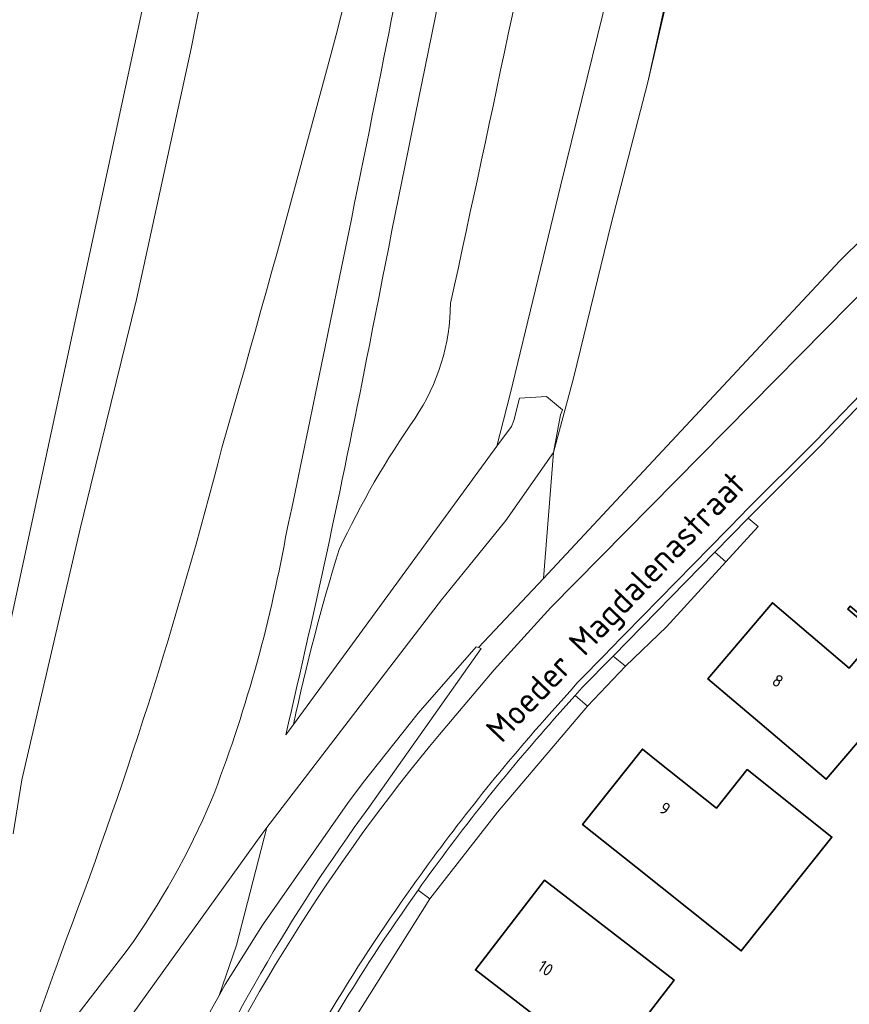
# Model space of a CAD drawing. Extents: x 184422 to 188298, y 343471 to 350189.
# Tile 63 of 256: x 185151 to 185212, y 347675 to 347747. Entities that reach past the tile are written whole.
import ezdxf
from ezdxf.enums import TextEntityAlignment as Align

# ---------------------------------------------------------------- set-up
doc = ezdxf.new("R2010")
doc.units = 0
for name, color, linetype, lineweight in [('B-WA-GR-GRAS-GV', 252, 'Continuous', 13), ('B-WA-GR-GROENVOORZIENING-GV', 252, 'Continuous', 18), ('B-WA-GR-HOUTWAL-GV', 252, 'Continuous', 13), ('B-WA-GW-TALUD_KRUIN-G', 252, 'Continuous', 18), ('B-WA-IE-TERREINAFSCHEIDING_KUNSTMATIG_HEKWERK-G', 252, 'IE-TERREINAFSCHEIDING-KUNSTMATIG', 18), ('B-WA-OG-TERREIN_ERF-GV', 252, 'Continuous', 18), ('B-WA-OG-TOPOGRAFIE-T18', 252, 'Continuous', 18), ('B-WA-OG-WEG-GV', 252, 'Continuous', 18), ('B-WA-VH-ONVERHARD-GV', 252, 'Continuous', 18), ('B-WA-VH-VERHARDING_ASFALT-GV', 252, 'Continuous', 18), ('B-WA-VH-VERHARDING_HALFVERHARDING_GRIND-GV', 252, 'Continuous', 18), ('B-WA-VH-VERHARDING_OPEN-GV', 252, 'Continuous', 18), ('B-WA-VH-VERHARDING_STRAATBAKSTEEN-GV', 252, 'Continuous', 18), ('B-WE-OG-BEBOUWING-GV', 250, 'Continuous', 35), ('B-WE-OG-BEBOUWING-T18', 10, 'Continuous', 18)]:
    doc.layers.add(name, color=color, linetype=linetype, lineweight=lineweight)
doc.styles.add('NLCS-ISO-M1000-T18', font='NLCS-ISO.ttf', dxfattribs={"height": 1.8})
doc.styles.add('NLCS-ISO-M500-T18', font='NLCS-ISO.ttf', dxfattribs={"height": 0.9})
doc.linetypes.add('IE-TERREINAFSCHEIDING-KUNSTMATIG', pattern='A,4,[82,NLCS.SHX,S=0.75,R=90,X=0,Y=0],4,-2', length=10)

msp = doc.modelspace()

# ---------------------------------------------------------------- linework, layer by layer
at = {"layer": 'B-WA-GR-GRAS-GV', "flags": 128}
for points in [[(185162.364, 347855.078), (185160.814, 347854.79), (185161.524, 347829.96), (185161.922, 347824.722), (185163.491, 347815.055), (185166.197, 347802.632), (185166.744, 347796.675), (185166.627, 347790.209), (185166.474, 347781.808), (185165.046, 347770.102), (185164.697, 347768.443), (185160.19, 347747.011), (185158.8, 347740.558), (185149.475, 347697.266), (185148.81, 347694.396), (185145.802, 347692.715), (185145.225, 347691.508), (185144.152, 347691.629), (185147.388, 347686.591)], [(185162.364, 347855.078), (185160.814, 347854.79), (185161.524, 347829.96), (185161.922, 347824.722), (185163.491, 347815.055), (185166.197, 347802.632), (185166.744, 347796.675), (185166.627, 347790.209), (185166.474, 347781.808), (185165.046, 347770.102), (185164.697, 347768.443), (185160.19, 347747.011), (185158.8, 347740.558), (185149.475, 347697.266), (185148.81, 347694.396), (185145.802, 347692.715), (185145.225, 347691.508), (185144.152, 347691.629), (185147.388, 347686.591)], [(185162.364, 347855.078), (185160.814, 347854.79), (185161.524, 347829.96), (185161.922, 347824.722), (185163.491, 347815.055), (185166.197, 347802.632), (185166.744, 347796.675), (185166.627, 347790.209), (185166.474, 347781.808), (185165.046, 347770.102), (185164.697, 347768.443), (185160.19, 347747.011), (185158.8, 347740.558), (185149.475, 347697.266), (185148.81, 347694.396), (185145.802, 347692.715), (185145.225, 347691.508), (185144.152, 347691.629), (185147.388, 347686.591)], [(185171.387, 347695.116), (185176.709, 347702.395), (185186.294, 347715.505), (185187.256, 347719.309), (185190.991, 347734.665), (185194.054, 347747.164), (185197.13, 347761.582), (185199.388, 347775.654), (185199.649, 347780.062), (185200.247, 347791.689), (185200.272, 347797.323), (185199.153, 347814.826), (185197.937, 347826.817), (185197.872, 347829.215)], [(185171.387, 347695.116), (185176.709, 347702.395), (185186.294, 347715.505), (185187.256, 347719.309), (185190.991, 347734.665), (185194.054, 347747.164), (185197.13, 347761.582), (185199.388, 347775.654), (185199.649, 347780.062), (185200.247, 347791.689), (185200.272, 347797.323), (185199.153, 347814.826), (185197.937, 347826.817), (185197.872, 347829.215)], [(185171.387, 347695.116), (185176.709, 347702.395), (185186.294, 347715.505), (185187.256, 347719.309), (185190.991, 347734.665), (185194.054, 347747.164), (185197.13, 347761.582), (185199.388, 347775.654), (185199.649, 347780.062), (185200.247, 347791.689), (185200.272, 347797.323), (185199.153, 347814.826), (185197.937, 347826.817), (185197.872, 347829.215)], [(185170.801, 347788.235), (185170.185, 347777.846), (185167.557, 347763.209), (185163.888, 347744.651), (185159.874, 347726.251), (185156.538, 347712.642), (185155.767, 347709.434), (185151.482, 347691.048), (185150.839, 347687.083)], [(185150.839, 347687.083), (185151.482, 347691.048), (185155.767, 347709.434), (185156.538, 347712.642), (185159.874, 347726.251), (185163.888, 347744.651), (185167.557, 347763.209), (185170.185, 347777.846), (185170.801, 347788.235)], [(185170.801, 347788.235), (185170.185, 347777.846), (185167.557, 347763.209), (185163.888, 347744.651), (185159.874, 347726.251), (185156.538, 347712.642), (185155.767, 347709.434), (185151.482, 347691.048), (185150.839, 347687.083)], [(185150.839, 347687.083), (185151.482, 347691.048), (185155.767, 347709.434), (185156.538, 347712.642), (185159.874, 347726.251), (185163.888, 347744.651), (185167.557, 347763.209), (185170.185, 347777.846), (185170.801, 347788.235)], [(185170.801, 347788.235), (185170.185, 347777.846), (185167.557, 347763.209), (185163.888, 347744.651), (185159.874, 347726.251), (185156.538, 347712.642), (185155.767, 347709.434), (185151.482, 347691.048), (185150.839, 347687.083)], [(185150.839, 347687.083), (185151.482, 347691.048), (185155.767, 347709.434), (185156.538, 347712.642), (185159.874, 347726.251), (185163.888, 347744.651), (185167.557, 347763.209), (185170.185, 347777.846), (185170.801, 347788.235)], [(185194.054, 347747.164), (185190.991, 347734.665), (185187.256, 347719.309), (185186.294, 347715.505), (185187.354, 347716.954), (185187.542, 347717.374), (185187.962, 347719.02), (185189.921, 347719.142), (185191.09, 347718.177), (185190.955, 347717.801), (185190.443, 347715.048), (185191.915, 347720.476), (185194.659, 347731.792), (185197.35, 347742.172), (185201.059, 347759.034)], [(185194.054, 347747.164), (185190.991, 347734.665), (185187.256, 347719.309), (185186.294, 347715.505), (185187.354, 347716.954), (185187.542, 347717.374), (185187.962, 347719.02), (185189.921, 347719.142), (185191.09, 347718.177), (185190.955, 347717.801), (185190.443, 347715.048), (185191.915, 347720.476), (185194.659, 347731.792), (185197.35, 347742.172), (185201.059, 347759.034)], [(185194.054, 347747.164), (185190.991, 347734.665), (185187.256, 347719.309), (185186.294, 347715.505), (185187.354, 347716.954), (185187.542, 347717.374), (185187.962, 347719.02), (185189.921, 347719.142), (185191.09, 347718.177), (185190.955, 347717.801), (185190.443, 347715.048), (185191.915, 347720.476), (185194.659, 347731.792), (185197.35, 347742.172), (185201.059, 347759.034)]]:
    msp.add_lwpolyline(points, dxfattribs=at)
for points in [[(185195.695, 347712.224), (185211.423, 347729.09), (185229.094, 347746.511), (185228.382, 347747.582), (185227.349, 347749.137), (185228.738, 347755.673), (185227.994, 347764.862), (185224.026, 347771.402), (185214.716, 347779.594), (185207.311, 347787.241), (185208.533, 347788.285), (185206.513, 347790.069), (185203.566, 347790.831), (185203.541, 347789.828), (185203.38, 347783.512), (185202.86, 347775.488), (185202.876, 347772.575), (185202.193, 347766.239), (185201.059, 347759.034), (185197.35, 347742.172), (185194.659, 347731.792), (185191.915, 347720.476), (185190.443, 347715.048), (185189.702, 347705.815)], [(185195.695, 347712.224), (185211.423, 347729.09), (185229.094, 347746.511), (185228.382, 347747.582), (185227.349, 347749.137), (185228.738, 347755.673), (185227.994, 347764.862), (185224.026, 347771.402), (185214.716, 347779.594), (185207.311, 347787.241), (185208.533, 347788.285), (185206.513, 347790.069), (185203.566, 347790.831), (185203.541, 347789.828), (185203.38, 347783.512), (185202.86, 347775.488), (185202.876, 347772.575), (185202.193, 347766.239), (185201.059, 347759.034), (185197.35, 347742.172), (185194.659, 347731.792), (185191.915, 347720.476), (185190.443, 347715.048), (185189.702, 347705.815)], [(185195.695, 347712.224), (185211.423, 347729.09), (185229.094, 347746.511), (185228.382, 347747.582), (185227.349, 347749.137), (185228.738, 347755.673), (185227.994, 347764.862), (185224.026, 347771.402), (185214.716, 347779.594), (185207.311, 347787.241), (185208.533, 347788.285), (185206.513, 347790.069), (185203.566, 347790.831), (185203.541, 347789.828), (185203.38, 347783.512), (185202.86, 347775.488), (185202.876, 347772.575), (185202.193, 347766.239), (185201.059, 347759.034), (185197.35, 347742.172), (185194.659, 347731.792), (185191.915, 347720.476), (185190.443, 347715.048), (185189.702, 347705.815)], [(185165.936, 347675.248), (185166.382, 347676.044), (185169.119, 347680.399), (185175.349, 347689.309), (185176.494, 347690.847), (185180.522, 347695.924), (185184.787, 347700.804), (185184.956, 347700.739), (185189.702, 347705.815), (185190.443, 347715.048), (185186.945, 347710.048), (185183.822, 347706.188), (185182.244, 347704.24), (185169.432, 347687.544), (185167.206, 347678.926)], [(185165.936, 347675.248), (185166.382, 347676.044), (185169.119, 347680.399), (185175.349, 347689.309), (185176.494, 347690.847), (185180.522, 347695.924), (185184.787, 347700.804), (185184.956, 347700.739), (185189.702, 347705.815), (185190.443, 347715.048), (185186.945, 347710.048), (185183.822, 347706.188), (185182.244, 347704.24), (185169.432, 347687.544), (185167.206, 347678.926)], [(185165.936, 347675.248), (185166.382, 347676.044), (185169.119, 347680.399), (185175.349, 347689.309), (185176.494, 347690.847), (185180.522, 347695.924), (185184.787, 347700.804), (185184.956, 347700.739), (185189.702, 347705.815), (185190.443, 347715.048), (185186.945, 347710.048), (185183.822, 347706.188), (185182.244, 347704.24), (185169.432, 347687.544), (185167.206, 347678.926)]]:
    msp.add_lwpolyline(points, close=True, dxfattribs=at)
at = {"layer": 'B-WA-GR-GRAS-GV'}
for points in [[(185191.756, 347768.073, -0.003648), (185182.897, 347725.98)], [(185191.756, 347768.073, -0.003648), (185182.897, 347725.98)], [(185191.756, 347768.073, -0.003648), (185182.897, 347725.98)], [(185166.146, 347715.383, 0.007882), (185178.635, 347761.559)], [(185166.146, 347715.383, 0.007882), (185178.635, 347761.559)], [(185166.146, 347715.383, 0.007882), (185178.635, 347761.559)], [(185182.897, 347725.98, -0.146497), (185180.299, 347717.561)], [(185182.897, 347725.98, -0.146497), (185180.299, 347717.561)], [(185182.897, 347725.98, -0.146497), (185180.299, 347717.561)], [(185180.299, 347717.561, 0.042396), (185174.734, 347707.934)], [(185180.299, 347717.561, 0.042396), (185174.734, 347707.934)], [(185180.299, 347717.561, 0.042396), (185174.734, 347707.934)], [(185154.308, 347678.209, 0.028258), (185166.146, 347715.383)], [(185154.308, 347678.209, 0.028258), (185166.146, 347715.383)], [(185154.308, 347678.209, 0.028258), (185166.146, 347715.383)], [(185174.734, 347707.934, 0.021858), (185171.387, 347695.116)], [(185174.734, 347707.934, 0.021858), (185171.387, 347695.116)], [(185174.734, 347707.934, 0.021858), (185171.387, 347695.116)], [(185150.109, 347667.427, 0.021068), (185154.308, 347678.209)], [(185150.109, 347667.427, 0.021068), (185154.308, 347678.209)], [(185150.109, 347667.427, 0.021068), (185154.308, 347678.209)]]:
    msp.add_lwpolyline(points, format="xyb", dxfattribs=at)
at = {"layer": 'B-WA-GR-GROENVOORZIENING-GV', "flags": 128}
msp.add_lwpolyline([(185176.907, 347689.017), (185185.149, 347700.665), (185184.956, 347700.739), (185184.787, 347700.804), (185180.522, 347695.924), (185176.494, 347690.847), (185175.349, 347689.309), (185169.119, 347680.399), (185166.382, 347676.044), (185165.936, 347675.248), (185163.695, 347671.244), (185162.396, 347668.424), (185160.599, 347663.877)], dxfattribs=at)
msp.add_lwpolyline([(185176.907, 347689.017), (185185.149, 347700.665), (185184.956, 347700.739), (185184.787, 347700.804), (185180.522, 347695.924), (185176.494, 347690.847), (185175.349, 347689.309), (185169.119, 347680.399), (185166.382, 347676.044), (185165.936, 347675.248), (185163.695, 347671.244), (185162.396, 347668.424), (185160.599, 347663.877)], dxfattribs=at)
msp.add_lwpolyline([(185176.907, 347689.017), (185185.149, 347700.665), (185184.956, 347700.739), (185184.787, 347700.804), (185180.522, 347695.924), (185176.494, 347690.847), (185175.349, 347689.309), (185169.119, 347680.399), (185166.382, 347676.044), (185165.936, 347675.248), (185163.695, 347671.244), (185162.396, 347668.424), (185160.599, 347663.877)], dxfattribs=at)
at = {"layer": 'B-WA-GR-GROENVOORZIENING-GV'}
msp.add_lwpolyline([(185162.454, 347663.937, -0.054635), (185176.907, 347689.017)], format="xyb", dxfattribs=at)
msp.add_lwpolyline([(185162.454, 347663.937, -0.054635), (185176.907, 347689.017)], format="xyb", dxfattribs=at)
msp.add_lwpolyline([(185162.454, 347663.937, -0.054635), (185176.907, 347689.017)], format="xyb", dxfattribs=at)
at = {"layer": 'B-WA-GR-HOUTWAL-GV', "flags": 128}
msp.add_lwpolyline([(185138.951, 347721.429), (185146.453, 347719.822), (185147.644, 347708.445), (185144.152, 347691.629), (185145.225, 347691.508), (185145.802, 347692.715), (185148.81, 347694.396), (185149.475, 347697.266), (185158.8, 347740.558), (185160.19, 347747.011), (185164.697, 347768.443)], dxfattribs=at)
msp.add_lwpolyline([(185138.951, 347721.429), (185146.453, 347719.822), (185147.644, 347708.445), (185144.152, 347691.629), (185145.225, 347691.508), (185145.802, 347692.715), (185148.81, 347694.396), (185149.475, 347697.266), (185158.8, 347740.558), (185160.19, 347747.011), (185164.697, 347768.443)], dxfattribs=at)
msp.add_lwpolyline([(185138.951, 347721.429), (185146.453, 347719.822), (185147.644, 347708.445), (185144.152, 347691.629), (185145.225, 347691.508), (185145.802, 347692.715), (185148.81, 347694.396), (185149.475, 347697.266), (185158.8, 347740.558), (185160.19, 347747.011), (185164.697, 347768.443)], dxfattribs=at)
at = {"layer": 'B-WA-GW-TALUD_KRUIN-G'}
for points in [[(185191.756, 347768.073, -0.003648), (185182.897, 347725.98)], [(185191.756, 347768.073, -0.003648), (185182.897, 347725.98)], [(185191.756, 347768.073, -0.003648), (185182.897, 347725.98)], [(185166.146, 347715.383, 0.007882), (185178.635, 347761.559)], [(185166.146, 347715.383, 0.007882), (185178.635, 347761.559)], [(185166.146, 347715.383, 0.007882), (185178.635, 347761.559)], [(185182.897, 347725.98, -0.146497), (185180.299, 347717.561)], [(185182.897, 347725.98, -0.146497), (185180.299, 347717.561)], [(185182.897, 347725.98, -0.146497), (185180.299, 347717.561)], [(185180.299, 347717.561, 0.042396), (185174.734, 347707.934)], [(185180.299, 347717.561, 0.042396), (185174.734, 347707.934)], [(185180.299, 347717.561, 0.042396), (185174.734, 347707.934)], [(185154.308, 347678.209, 0.028258), (185166.146, 347715.383)], [(185154.308, 347678.209, 0.028258), (185166.146, 347715.383)], [(185154.308, 347678.209, 0.028258), (185166.146, 347715.383)], [(185174.734, 347707.934, 0.021858), (185171.387, 347695.116)], [(185174.734, 347707.934, 0.021858), (185171.387, 347695.116)], [(185174.734, 347707.934, 0.021858), (185171.387, 347695.116)], [(185150.109, 347667.427, 0.021068), (185154.308, 347678.209)], [(185150.109, 347667.427, 0.021068), (185154.308, 347678.209)], [(185150.109, 347667.427, 0.021068), (185154.308, 347678.209)]]:
    msp.add_lwpolyline(points, format="xyb", dxfattribs=at)
at = {"layer": 'B-WA-GW-TALUD_KRUIN-G', "flags": 128}
msp.add_lwpolyline([(185169.432, 347687.544), (185167.206, 347678.926), (185165.936, 347675.248)], dxfattribs=at)
msp.add_lwpolyline([(185169.432, 347687.544), (185167.206, 347678.926), (185165.936, 347675.248)], dxfattribs=at)
msp.add_lwpolyline([(185169.432, 347687.544), (185167.206, 347678.926), (185165.936, 347675.248)], dxfattribs=at)
at = {"layer": 'B-WA-IE-TERREINAFSCHEIDING_KUNSTMATIG_HEKWERK-G', "flags": 128}
for points in [[(185200.009, 347753.608), (185197.35, 347742.172)], [(185200.009, 347753.608), (185197.35, 347742.172)], [(185200.009, 347753.608), (185197.35, 347742.172)], [(185158.8, 347740.558), (185160.19, 347747.011)], [(185158.8, 347740.558), (185160.19, 347747.011)], [(185158.8, 347740.558), (185160.19, 347747.011)], [(185197.35, 347742.172), (185194.659, 347731.792)], [(185197.35, 347742.172), (185194.659, 347731.792)], [(185197.35, 347742.172), (185194.659, 347731.792)], [(185149.475, 347697.266), (185158.8, 347740.558)], [(185149.475, 347697.266), (185158.8, 347740.558)], [(185149.475, 347697.266), (185158.8, 347740.558)], [(185194.659, 347731.792), (185191.915, 347720.476)], [(185194.659, 347731.792), (185191.915, 347720.476)], [(185194.659, 347731.792), (185191.915, 347720.476)], [(185190.443, 347715.048), (185190.955, 347717.801)], [(185190.443, 347715.048), (185190.955, 347717.801)], [(185190.443, 347715.048), (185190.955, 347717.801)], [(185191.09, 347718.177), (185190.955, 347717.801)], [(185191.09, 347718.177), (185190.955, 347717.801)], [(185191.09, 347718.177), (185190.955, 347717.801)], [(185169.119, 347680.399), (185175.349, 347689.309)], [(185169.119, 347680.399), (185175.349, 347689.309)], [(185169.119, 347680.399), (185175.349, 347689.309)], [(185166.382, 347676.044), (185169.119, 347680.399)], [(185166.382, 347676.044), (185169.119, 347680.399)], [(185166.382, 347676.044), (185169.119, 347680.399)], [(185165.936, 347675.248), (185166.382, 347676.044)], [(185165.936, 347675.248), (185166.382, 347676.044)], [(185165.936, 347675.248), (185166.382, 347676.044)], [(185163.695, 347671.244), (185165.936, 347675.248)], [(185163.695, 347671.244), (185165.936, 347675.248)], [(185163.695, 347671.244), (185165.936, 347675.248)]]:
    msp.add_lwpolyline(points, dxfattribs=at)
at = {"layer": 'B-WA-OG-TERREIN_ERF-GV', "flags": 128}
msp.add_lwpolyline([(185214.68, 347720.362), (185209.995, 347715.51), (185204.78, 347710.306), (185204.762, 347710.288), (185204.697, 347710.221), (185205.452, 347709.611), (185203.075, 347707.021), (185198.731, 347702.263), (185195.725, 347699.368), (185192.942, 347696.448), (185186.344, 347688.668), (185181.369, 347682.329), (185175.335, 347672.719), (185170.259, 347662.805), (185168.949, 347650.034), (185167.538, 347644.786), (185165.412, 347628.194)], dxfattribs=at)
msp.add_lwpolyline([(185214.68, 347720.362), (185209.995, 347715.51), (185204.78, 347710.306), (185204.762, 347710.288), (185204.697, 347710.221), (185205.452, 347709.611), (185203.075, 347707.021), (185198.731, 347702.263), (185195.725, 347699.368), (185192.942, 347696.448), (185186.344, 347688.668), (185181.369, 347682.329), (185175.335, 347672.719), (185170.259, 347662.805), (185168.949, 347650.034), (185167.538, 347644.786), (185165.412, 347628.194)], dxfattribs=at)
msp.add_lwpolyline([(185214.68, 347720.362), (185209.995, 347715.51), (185204.78, 347710.306), (185204.762, 347710.288), (185204.697, 347710.221), (185205.452, 347709.611), (185203.075, 347707.021), (185198.731, 347702.263), (185195.725, 347699.368), (185192.942, 347696.448), (185186.344, 347688.668), (185181.369, 347682.329), (185175.335, 347672.719), (185170.259, 347662.805), (185168.949, 347650.034), (185167.538, 347644.786), (185165.412, 347628.194)], dxfattribs=at)
for points in [[(185212.86, 347693.96), (185210.425, 347691.093), (185205.567, 347695.219), (185201.756, 347698.456), (185206.487, 347704.025), (185212.119, 347699.24), (185214.204, 347701.694), (185212.009, 347703.559), (185212.184, 347703.765), (185215.995, 347700.527), (185220.297, 347696.872), (185215.743, 347691.511)], [(185212.86, 347693.96), (185210.425, 347691.093), (185205.567, 347695.219), (185201.756, 347698.456), (185206.487, 347704.025), (185212.119, 347699.24), (185214.204, 347701.694), (185212.009, 347703.559), (185212.184, 347703.765), (185215.995, 347700.527), (185220.297, 347696.872), (185215.743, 347691.511)], [(185212.86, 347693.96), (185210.425, 347691.093), (185205.567, 347695.219), (185201.756, 347698.456), (185206.487, 347704.025), (185212.119, 347699.24), (185214.204, 347701.694), (185212.009, 347703.559), (185212.184, 347703.765), (185215.995, 347700.527), (185220.297, 347696.872), (185215.743, 347691.511)], [(185198.119, 347692.376), (185202.388, 347688.972), (185204.645, 347691.803), (185210.851, 347686.856), (185204.199, 347678.511), (185196.478, 347684.666), (185192.568, 347687.783), (185196.964, 347693.297)], [(185198.119, 347692.376), (185202.388, 347688.972), (185204.645, 347691.803), (185210.851, 347686.856), (185204.199, 347678.511), (185196.478, 347684.666), (185192.568, 347687.783), (185196.964, 347693.297)], [(185198.119, 347692.376), (185202.388, 347688.972), (185204.645, 347691.803), (185210.851, 347686.856), (185204.199, 347678.511), (185196.478, 347684.666), (185192.568, 347687.783), (185196.964, 347693.297)], [(185191.433, 347671.938), (185188.675, 347674.065), (185184.715, 347677.118), (185189.783, 347683.691), (185193.743, 347680.638), (185199.281, 347676.369), (185196.402, 347672.635), (185195.45, 347673.369), (185193.264, 347670.545)], [(185191.433, 347671.938), (185188.675, 347674.065), (185184.715, 347677.118), (185189.783, 347683.691), (185193.743, 347680.638), (185199.281, 347676.369), (185196.402, 347672.635), (185195.45, 347673.369), (185193.264, 347670.545)], [(185191.433, 347671.938), (185188.675, 347674.065), (185184.715, 347677.118), (185189.783, 347683.691), (185193.743, 347680.638), (185199.281, 347676.369), (185196.402, 347672.635), (185195.45, 347673.369), (185193.264, 347670.545)]]:
    msp.add_lwpolyline(points, close=True, dxfattribs=at)
at = {"layer": 'B-WA-OG-WEG-GV'}
for points in [[(185177.807, 347742.932, 0.000115), (185183.781, 347773.02)], [(185177.807, 347742.932, 0.000115), (185183.781, 347773.02)], [(185177.807, 347742.932, 0.000115), (185183.781, 347773.02)], [(185182.897, 347725.98, 0.003648), (185191.756, 347768.073)], [(185182.897, 347725.98, 0.003648), (185191.756, 347768.073)], [(185182.897, 347725.98, 0.003648), (185191.756, 347768.073)], [(185178.635, 347761.559, -0.007882), (185166.146, 347715.383)], [(185178.635, 347761.559, -0.007882), (185166.146, 347715.383)], [(185178.635, 347761.559, -0.007882), (185166.146, 347715.383)], [(185184.803, 347761.289, 0.004833), (185176.951, 347722.889)], [(185184.803, 347761.289, 0.004833), (185176.951, 347722.889)], [(185184.803, 347761.289, 0.004833), (185176.951, 347722.889)], [(185170.809, 347708.823, 0.002168), (185177.807, 347742.932)], [(185170.809, 347708.823, 0.002168), (185177.807, 347742.932)], [(185170.809, 347708.823, 0.002168), (185177.807, 347742.932)], [(185180.299, 347717.561, 0.146497), (185182.897, 347725.98)], [(185180.299, 347717.561, 0.146497), (185182.897, 347725.98)], [(185180.299, 347717.561, 0.146497), (185182.897, 347725.98)], [(185176.951, 347722.889, -0.009054), (185170.822, 347694.342)], [(185176.951, 347722.889, -0.009054), (185170.822, 347694.342)], [(185176.951, 347722.889, -0.009054), (185170.822, 347694.342)], [(185174.734, 347707.934, -0.042396), (185180.299, 347717.561)], [(185174.734, 347707.934, -0.042396), (185180.299, 347717.561)], [(185174.734, 347707.934, -0.042396), (185180.299, 347717.561)], [(185166.146, 347715.383, -0.028258), (185154.308, 347678.209)], [(185166.146, 347715.383, -0.028258), (185154.308, 347678.209)], [(185166.146, 347715.383, -0.028258), (185154.308, 347678.209)], [(185165.389, 347689.576, 0.047194), (185170.809, 347708.823)], [(185165.389, 347689.576, 0.047194), (185170.809, 347708.823)], [(185165.389, 347689.576, 0.047194), (185170.809, 347708.823)], [(185171.387, 347695.116, -0.021858), (185174.734, 347707.934)], [(185171.387, 347695.116, -0.021858), (185174.734, 347707.934)], [(185171.387, 347695.116, -0.021858), (185174.734, 347707.934)], [(185162.598, 347663.231, -0.06796), (185182.084, 347694.383)], [(185162.598, 347663.231, -0.06796), (185182.084, 347694.383)], [(185162.598, 347663.231, -0.06796), (185182.084, 347694.383)], [(185159.199, 347678.556, 0.05407), (185165.389, 347689.576)], [(185159.199, 347678.556, 0.05407), (185165.389, 347689.576)], [(185159.199, 347678.556, 0.05407), (185165.389, 347689.576)], [(185176.907, 347689.017, 0.054635), (185162.454, 347663.937)], [(185176.907, 347689.017, 0.054635), (185162.454, 347663.937)], [(185176.907, 347689.017, 0.054635), (185162.454, 347663.937)], [(185154.308, 347678.209, -0.021068), (185150.109, 347667.427)], [(185154.308, 347678.209, -0.021068), (185150.109, 347667.427)], [(185154.308, 347678.209, -0.021068), (185150.109, 347667.427)]]:
    msp.add_lwpolyline(points, format="xyb", dxfattribs=at)
at = {"layer": 'B-WA-OG-WEG-GV', "flags": 128}
for points in [[(185229.094, 347746.511), (185211.423, 347729.09), (185195.695, 347712.224), (185189.702, 347705.815), (185184.956, 347700.739), (185185.149, 347700.665), (185176.907, 347689.017)], [(185229.094, 347746.511), (185211.423, 347729.09), (185195.695, 347712.224), (185189.702, 347705.815), (185184.956, 347700.739), (185185.149, 347700.665), (185176.907, 347689.017)], [(185229.094, 347746.511), (185211.423, 347729.09), (185195.695, 347712.224), (185189.702, 347705.815), (185184.956, 347700.739), (185185.149, 347700.665), (185176.907, 347689.017)], [(185182.084, 347694.383), (185186.096, 347699.099), (185190.259, 347703.686), (185224.999, 347738.907)], [(185182.084, 347694.383), (185186.096, 347699.099), (185190.259, 347703.686), (185224.999, 347738.907)], [(185182.084, 347694.383), (185186.096, 347699.099), (185190.259, 347703.686), (185224.999, 347738.907)], [(185170.822, 347694.342), (185171.108, 347694.734), (185171.387, 347695.116)], [(185170.822, 347694.342), (185171.108, 347694.734), (185171.387, 347695.116)], [(185170.822, 347694.342), (185171.108, 347694.734), (185171.387, 347695.116)], [(185160.599, 347663.877), (185162.396, 347668.424), (185163.695, 347671.244), (185165.936, 347675.248), (185167.206, 347678.926), (185169.432, 347687.544), (185169.073, 347687.077)], [(185160.599, 347663.877), (185162.396, 347668.424), (185163.695, 347671.244), (185165.936, 347675.248), (185167.206, 347678.926), (185169.432, 347687.544), (185169.073, 347687.077)], [(185160.599, 347663.877), (185162.396, 347668.424), (185163.695, 347671.244), (185165.936, 347675.248), (185167.206, 347678.926), (185169.432, 347687.544), (185169.073, 347687.077)], [(185169.073, 347687.077), (185158.519, 347672.389), (185154.544, 347667.072), (185154.803, 347666.875), (185155.845, 347666.078)], [(185169.073, 347687.077), (185158.519, 347672.389), (185154.544, 347667.072), (185154.803, 347666.875), (185155.845, 347666.078)], [(185169.073, 347687.077), (185158.519, 347672.389), (185154.544, 347667.072), (185154.803, 347666.875), (185155.845, 347666.078)], [(185150.109, 347667.427), (185151.531, 347669.367), (185151.903, 347669.084), (185159.199, 347678.556)], [(185150.109, 347667.427), (185151.531, 347669.367), (185151.903, 347669.084), (185159.199, 347678.556)], [(185150.109, 347667.427), (185151.531, 347669.367), (185151.903, 347669.084), (185159.199, 347678.556)]]:
    msp.add_lwpolyline(points, dxfattribs=at)
at = {"layer": 'B-WA-VH-ONVERHARD-GV'}
for points in [[(185183.781, 347773.02, -0.000115), (185177.807, 347742.932)], [(185183.781, 347773.02, -0.000115), (185177.807, 347742.932)], [(185183.781, 347773.02, -0.000115), (185177.807, 347742.932)], [(185176.951, 347722.889, -0.004833), (185184.803, 347761.289)], [(185176.951, 347722.889, -0.004833), (185184.803, 347761.289)], [(185176.951, 347722.889, -0.004833), (185184.803, 347761.289)], [(185177.807, 347742.932, -0.002168), (185170.809, 347708.823)], [(185177.807, 347742.932, -0.002168), (185170.809, 347708.823)], [(185177.807, 347742.932, -0.002168), (185170.809, 347708.823)], [(185170.822, 347694.342, 0.009054), (185176.951, 347722.889)], [(185170.822, 347694.342, 0.009054), (185176.951, 347722.889)], [(185170.822, 347694.342, 0.009054), (185176.951, 347722.889)], [(185170.809, 347708.823, -0.047194), (185165.389, 347689.576)], [(185170.809, 347708.823, -0.047194), (185165.389, 347689.576)], [(185170.809, 347708.823, -0.047194), (185165.389, 347689.576)], [(185165.389, 347689.576, -0.05407), (185159.199, 347678.556)], [(185165.389, 347689.576, -0.05407), (185159.199, 347678.556)], [(185165.389, 347689.576, -0.05407), (185159.199, 347678.556)]]:
    msp.add_lwpolyline(points, format="xyb", dxfattribs=at)
at = {"layer": 'B-WA-VH-ONVERHARD-GV', "flags": 128}
msp.add_lwpolyline([(185159.199, 347678.556), (185151.903, 347669.084), (185151.808, 347668.961), (185154.281, 347667.095), (185154.322, 347666.774), (185154.544, 347667.072), (185158.519, 347672.389), (185169.073, 347687.077), (185169.432, 347687.544), (185182.244, 347704.24), (185183.822, 347706.188), (185186.945, 347710.048), (185190.443, 347715.048), (185190.955, 347717.801), (185191.09, 347718.177), (185189.921, 347719.142), (185187.962, 347719.02), (185187.542, 347717.374), (185187.354, 347716.954), (185186.294, 347715.505), (185176.709, 347702.395), (185171.387, 347695.116), (185171.108, 347694.734), (185170.822, 347694.342)], dxfattribs=at)
msp.add_lwpolyline([(185159.199, 347678.556), (185151.903, 347669.084), (185151.808, 347668.961), (185154.281, 347667.095), (185154.322, 347666.774), (185154.544, 347667.072), (185158.519, 347672.389), (185169.073, 347687.077), (185169.432, 347687.544), (185182.244, 347704.24), (185183.822, 347706.188), (185186.945, 347710.048), (185190.443, 347715.048), (185190.955, 347717.801), (185191.09, 347718.177), (185189.921, 347719.142), (185187.962, 347719.02), (185187.542, 347717.374), (185187.354, 347716.954), (185186.294, 347715.505), (185176.709, 347702.395), (185171.387, 347695.116), (185171.108, 347694.734), (185170.822, 347694.342)], dxfattribs=at)
msp.add_lwpolyline([(185159.199, 347678.556), (185151.903, 347669.084), (185151.808, 347668.961), (185154.281, 347667.095), (185154.322, 347666.774), (185154.544, 347667.072), (185158.519, 347672.389), (185169.073, 347687.077), (185169.432, 347687.544), (185182.244, 347704.24), (185183.822, 347706.188), (185186.945, 347710.048), (185190.443, 347715.048), (185190.955, 347717.801), (185191.09, 347718.177), (185189.921, 347719.142), (185187.962, 347719.02), (185187.542, 347717.374), (185187.354, 347716.954), (185186.294, 347715.505), (185176.709, 347702.395), (185171.387, 347695.116), (185171.108, 347694.734), (185170.822, 347694.342)], dxfattribs=at)
at = {"layer": 'B-WA-VH-VERHARDING_ASFALT-GV', "flags": 128}
for points in [[(185224.999, 347738.907), (185190.259, 347703.686), (185186.096, 347699.099), (185182.084, 347694.383)], [(185224.999, 347738.907), (185190.259, 347703.686), (185186.096, 347699.099), (185182.084, 347694.383)], [(185224.999, 347738.907), (185190.259, 347703.686), (185186.096, 347699.099), (185182.084, 347694.383)], [(185190.104, 347695.816), (185191.654, 347697.552), (185192.186, 347698.148), (185194.373, 347700.381), (185194.46, 347700.47), (185201.912, 347708.089), (185204.339, 347710.57), (185204.406, 347710.639), (185204.427, 347710.66), (185209.639, 347715.861), (185214.32, 347720.709), (185214.775, 347721.18), (185216.312, 347722.709), (185220.422, 347726.799), (185222.059, 347728.348), (185223.667, 347730.129), (185228.96, 347735.521)], [(185190.104, 347695.816), (185191.654, 347697.552), (185192.186, 347698.148), (185194.373, 347700.381), (185194.46, 347700.47), (185201.912, 347708.089), (185204.339, 347710.57), (185204.406, 347710.639), (185204.427, 347710.66), (185209.639, 347715.861), (185214.32, 347720.709), (185214.775, 347721.18), (185216.312, 347722.709), (185220.422, 347726.799), (185222.059, 347728.348), (185223.667, 347730.129), (185228.96, 347735.521)], [(185190.104, 347695.816), (185191.654, 347697.552), (185192.186, 347698.148), (185194.373, 347700.381), (185194.46, 347700.47), (185201.912, 347708.089), (185204.339, 347710.57), (185204.406, 347710.639), (185204.427, 347710.66), (185209.639, 347715.861), (185214.32, 347720.709), (185214.775, 347721.18), (185216.312, 347722.709), (185220.422, 347726.799), (185222.059, 347728.348), (185223.667, 347730.129), (185228.96, 347735.521)]]:
    msp.add_lwpolyline(points, dxfattribs=at)
at = {"layer": 'B-WA-VH-VERHARDING_ASFALT-GV'}
for points in [[(185180.107, 347683.253, -0.02713), (185190.104, 347695.816)], [(185180.107, 347683.253, -0.02713), (185190.104, 347695.816)], [(185180.107, 347683.253, -0.02713), (185190.104, 347695.816)], [(185182.084, 347694.383, 0.06796), (185162.598, 347663.231)], [(185182.084, 347694.383, 0.06796), (185162.598, 347663.231)], [(185182.084, 347694.383, 0.06796), (185162.598, 347663.231)], [(185173.858, 347673.689, -0.019397), (185180.107, 347683.253)], [(185173.858, 347673.689, -0.019397), (185180.107, 347683.253)], [(185173.858, 347673.689, -0.019397), (185180.107, 347683.253)]]:
    msp.add_lwpolyline(points, format="xyb", dxfattribs=at)
at = {"layer": 'B-WA-VH-VERHARDING_HALFVERHARDING_GRIND-GV', "flags": 128}
msp.add_lwpolyline([(185198.731, 347702.263), (185203.075, 347707.021), (185202.269, 347707.739), (185194.817, 347700.12), (185195.725, 347699.368)], close=True, dxfattribs=at)
msp.add_lwpolyline([(185198.731, 347702.263), (185203.075, 347707.021), (185202.269, 347707.739), (185194.817, 347700.12), (185195.725, 347699.368)], close=True, dxfattribs=at)
msp.add_lwpolyline([(185198.731, 347702.263), (185203.075, 347707.021), (185202.269, 347707.739), (185194.817, 347700.12), (185195.725, 347699.368)], close=True, dxfattribs=at)
for points in [[(185192.942, 347696.448), (185192.027, 347697.219), (185190.477, 347695.483)], [(185192.942, 347696.448), (185192.027, 347697.219), (185190.477, 347695.483)], [(185192.942, 347696.448), (185192.027, 347697.219), (185190.477, 347695.483)], [(185180.515, 347682.963), (185181.369, 347682.329), (185186.344, 347688.668), (185192.942, 347696.448)], [(185180.515, 347682.963), (185181.369, 347682.329), (185186.344, 347688.668), (185192.942, 347696.448)], [(185180.515, 347682.963), (185181.369, 347682.329), (185186.344, 347688.668), (185192.942, 347696.448)]]:
    msp.add_lwpolyline(points, dxfattribs=at)
at = {"layer": 'B-WA-VH-VERHARDING_HALFVERHARDING_GRIND-GV'}
msp.add_lwpolyline([(185190.477, 347695.483, 0.027214), (185180.515, 347682.963)], format="xyb", dxfattribs=at)
msp.add_lwpolyline([(185190.477, 347695.483, 0.027214), (185180.515, 347682.963)], format="xyb", dxfattribs=at)
msp.add_lwpolyline([(185190.477, 347695.483, 0.027214), (185180.515, 347682.963)], format="xyb", dxfattribs=at)
at = {"layer": 'B-WA-VH-VERHARDING_OPEN-GV', "flags": 128}
for points in [[(185204.697, 347710.221), (185202.269, 347707.739), (185203.075, 347707.021), (185205.452, 347709.611)], [(185204.697, 347710.221), (185202.269, 347707.739), (185203.075, 347707.021), (185205.452, 347709.611)], [(185204.697, 347710.221), (185202.269, 347707.739), (185203.075, 347707.021), (185205.452, 347709.611)], [(185194.817, 347700.12), (185194.73, 347700.031), (185192.551, 347697.806), (185192.027, 347697.219), (185192.942, 347696.448), (185195.725, 347699.368)], [(185194.817, 347700.12), (185194.73, 347700.031), (185192.551, 347697.806), (185192.027, 347697.219), (185192.942, 347696.448), (185195.725, 347699.368)], [(185194.817, 347700.12), (185194.73, 347700.031), (185192.551, 347697.806), (185192.027, 347697.219), (185192.942, 347696.448), (185195.725, 347699.368)]]:
    msp.add_lwpolyline(points, close=True, dxfattribs=at)
at = {"layer": 'B-WA-VH-VERHARDING_OPEN-GV'}
msp.add_lwpolyline([(185180.515, 347682.963, 0.019342), (185174.287, 347673.432)], format="xyb", dxfattribs=at)
msp.add_lwpolyline([(185180.515, 347682.963, 0.019342), (185174.287, 347673.432)], format="xyb", dxfattribs=at)
msp.add_lwpolyline([(185180.515, 347682.963, 0.019342), (185174.287, 347673.432)], format="xyb", dxfattribs=at)
at = {"layer": 'B-WA-VH-VERHARDING_OPEN-GV', "flags": 128}
for points in [[(185174.287, 347673.432), (185175.335, 347672.719), (185181.369, 347682.329)], [(185174.287, 347673.432), (185175.335, 347672.719), (185181.369, 347682.329)], [(185174.287, 347673.432), (185175.335, 347672.719), (185181.369, 347682.329)], [(185181.369, 347682.329), (185180.515, 347682.963)], [(185181.369, 347682.329), (185180.515, 347682.963)], [(185181.369, 347682.329), (185180.515, 347682.963)]]:
    msp.add_lwpolyline(points, dxfattribs=at)
at = {"layer": 'B-WA-VH-VERHARDING_STRAATBAKSTEEN-GV', "flags": 128}
for points in [[(185214.32, 347720.709), (185209.639, 347715.861), (185204.427, 347710.66), (185204.406, 347710.639), (185204.339, 347710.57), (185201.912, 347708.089), (185194.46, 347700.47), (185194.373, 347700.381), (185192.186, 347698.148), (185191.654, 347697.552), (185190.104, 347695.816)], [(185214.32, 347720.709), (185209.639, 347715.861), (185204.427, 347710.66), (185204.406, 347710.639), (185204.339, 347710.57), (185201.912, 347708.089), (185194.46, 347700.47), (185194.373, 347700.381), (185192.186, 347698.148), (185191.654, 347697.552), (185190.104, 347695.816)], [(185214.32, 347720.709), (185209.639, 347715.861), (185204.427, 347710.66), (185204.406, 347710.639), (185204.339, 347710.57), (185201.912, 347708.089), (185194.46, 347700.47), (185194.373, 347700.381), (185192.186, 347698.148), (185191.654, 347697.552), (185190.104, 347695.816)], [(185190.477, 347695.483), (185192.027, 347697.219), (185192.551, 347697.806), (185194.73, 347700.031), (185194.817, 347700.12), (185202.269, 347707.739), (185204.697, 347710.221), (185204.762, 347710.288), (185204.78, 347710.306), (185209.995, 347715.51), (185214.68, 347720.362)], [(185190.477, 347695.483), (185192.027, 347697.219), (185192.551, 347697.806), (185194.73, 347700.031), (185194.817, 347700.12), (185202.269, 347707.739), (185204.697, 347710.221), (185204.762, 347710.288), (185204.78, 347710.306), (185209.995, 347715.51), (185214.68, 347720.362)], [(185190.477, 347695.483), (185192.027, 347697.219), (185192.551, 347697.806), (185194.73, 347700.031), (185194.817, 347700.12), (185202.269, 347707.739), (185204.697, 347710.221), (185204.762, 347710.288), (185204.78, 347710.306), (185209.995, 347715.51), (185214.68, 347720.362)]]:
    msp.add_lwpolyline(points, dxfattribs=at)
at = {"layer": 'B-WA-VH-VERHARDING_STRAATBAKSTEEN-GV'}
for points in [[(185190.104, 347695.816, 0.02713), (185180.107, 347683.253)], [(185190.104, 347695.816, 0.02713), (185180.107, 347683.253)], [(185190.104, 347695.816, 0.02713), (185180.107, 347683.253)], [(185180.515, 347682.963, -0.027214), (185190.477, 347695.483)], [(185180.515, 347682.963, -0.027214), (185190.477, 347695.483)], [(185180.515, 347682.963, -0.027214), (185190.477, 347695.483)], [(185180.107, 347683.253, 0.019397), (185173.858, 347673.689)], [(185180.107, 347683.253, 0.019397), (185173.858, 347673.689)], [(185180.107, 347683.253, 0.019397), (185173.858, 347673.689)], [(185174.287, 347673.432, -0.019342), (185180.515, 347682.963)], [(185174.287, 347673.432, -0.019342), (185180.515, 347682.963)], [(185174.287, 347673.432, -0.019342), (185180.515, 347682.963)]]:
    msp.add_lwpolyline(points, format="xyb", dxfattribs=at)
at = {"layer": 'B-WE-OG-BEBOUWING-GV', "flags": 128}
for points in [[(185205.567, 347695.219), (185210.425, 347691.093), (185212.86, 347693.96), (185215.743, 347691.511), (185220.297, 347696.872), (185215.995, 347700.527), (185212.184, 347703.765), (185212.009, 347703.559), (185214.204, 347701.694), (185212.119, 347699.24), (185206.487, 347704.025), (185201.756, 347698.456)], [(185205.567, 347695.219), (185210.425, 347691.093), (185212.86, 347693.96), (185215.743, 347691.511), (185220.297, 347696.872), (185215.995, 347700.527), (185212.184, 347703.765), (185212.009, 347703.559), (185214.204, 347701.694), (185212.119, 347699.24), (185206.487, 347704.025), (185201.756, 347698.456)], [(185205.567, 347695.219), (185210.425, 347691.093), (185212.86, 347693.96), (185215.743, 347691.511), (185220.297, 347696.872), (185215.995, 347700.527), (185212.184, 347703.765), (185212.009, 347703.559), (185214.204, 347701.694), (185212.119, 347699.24), (185206.487, 347704.025), (185201.756, 347698.456)], [(185204.645, 347691.803), (185202.388, 347688.972), (185198.119, 347692.376), (185196.964, 347693.297), (185192.568, 347687.783), (185196.478, 347684.666), (185204.199, 347678.511), (185210.851, 347686.856)], [(185204.645, 347691.803), (185202.388, 347688.972), (185198.119, 347692.376), (185196.964, 347693.297), (185192.568, 347687.783), (185196.478, 347684.666), (185204.199, 347678.511), (185210.851, 347686.856)], [(185204.645, 347691.803), (185202.388, 347688.972), (185198.119, 347692.376), (185196.964, 347693.297), (185192.568, 347687.783), (185196.478, 347684.666), (185204.199, 347678.511), (185210.851, 347686.856)], [(185191.433, 347671.938), (185193.264, 347670.545), (185195.45, 347673.369), (185196.402, 347672.635), (185199.281, 347676.369), (185193.743, 347680.638), (185189.783, 347683.691), (185184.715, 347677.118), (185188.675, 347674.065)], [(185191.433, 347671.938), (185193.264, 347670.545), (185195.45, 347673.369), (185196.402, 347672.635), (185199.281, 347676.369), (185193.743, 347680.638), (185189.783, 347683.691), (185184.715, 347677.118), (185188.675, 347674.065)], [(185191.433, 347671.938), (185193.264, 347670.545), (185195.45, 347673.369), (185196.402, 347672.635), (185199.281, 347676.369), (185193.743, 347680.638), (185189.783, 347683.691), (185184.715, 347677.118), (185188.675, 347674.065)]]:
    msp.add_lwpolyline(points, close=True, dxfattribs=at)

# ---------------------------------------------------------------- texts
at = {"layer": 'B-WA-OG-TOPOGRAFIE-T18', "style": 'NLCS-ISO-M1000-T18'}
msp.add_text('Moeder Magdalenastraat', height=1.8, rotation=46.4, dxfattribs=at).set_placement((185195.2, 347703.571), align=Align.MIDDLE)
msp.add_text('Moeder Magdalenastraat', height=1.8, rotation=46.4, dxfattribs=at).set_placement((185195.2, 347703.571), align=Align.MIDDLE)
msp.add_text('Moeder Magdalenastraat', height=1.8, rotation=46.4, dxfattribs=at).set_placement((185195.2, 347703.571), align=Align.MIDDLE)
at = {"layer": 'B-WE-OG-BEBOUWING-T18', "style": 'NLCS-ISO-M500-T18'}
for s, p in [('8', (185206.877, 347698.306)), ('8', (185206.877, 347698.306)), ('8', (185206.877, 347698.306)), ('9', (185198.609, 347688.943)), ('9', (185198.609, 347688.943)), ('9', (185198.609, 347688.943)), ('10', (185189.865, 347677.246)), ('10', (185189.865, 347677.246)), ('10', (185189.865, 347677.246))]:
    msp.add_text(s, height=0.9, rotation=327.1, dxfattribs=at).set_placement(p, align=Align.MIDDLE)

doc.saveas('drawing.dxf')
